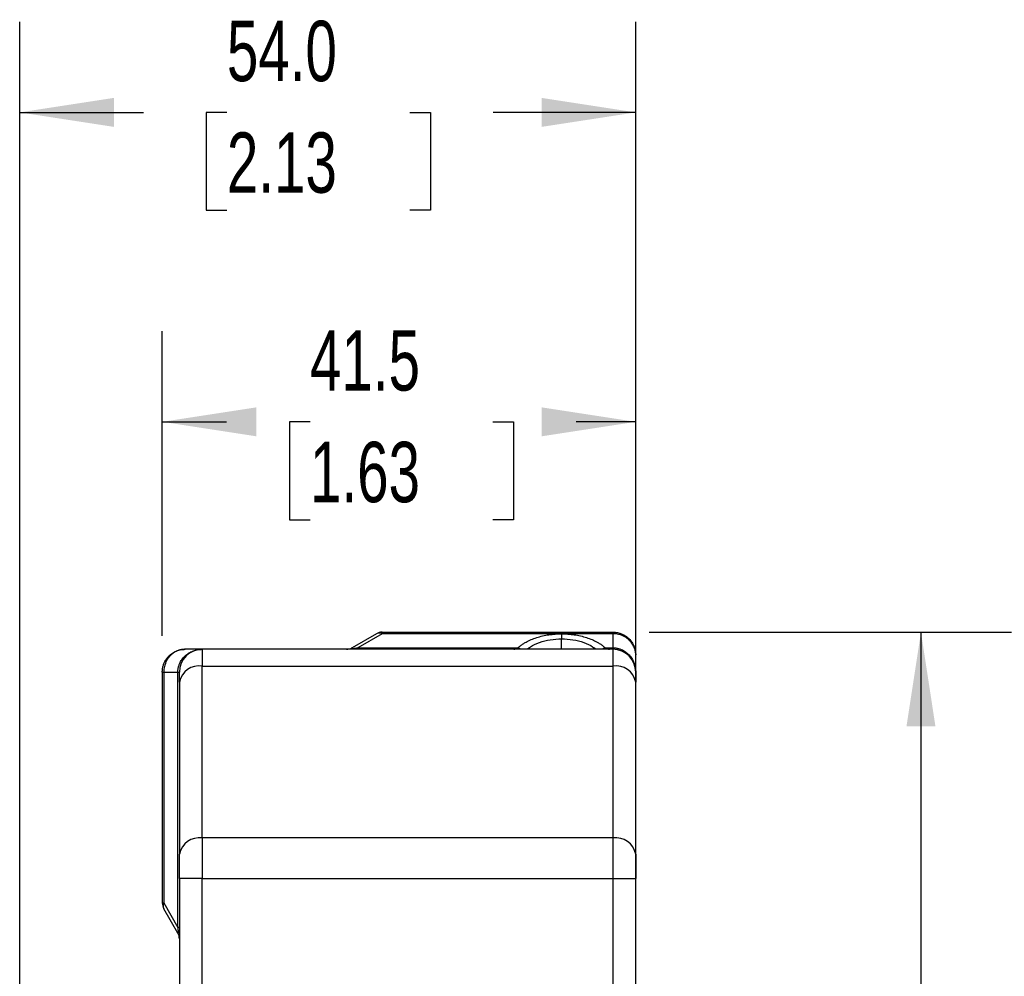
# Model space of a CAD drawing. Header units: millimetres. Extents: x 16 to 683, y 16 to 524.
# Tile 23 of 38: x 282 to 369, y 274 to 358. Entities that reach past the tile are written whole.
import ezdxf

# ---------------------------------------------------------------- set-up
doc = ezdxf.new("R2010")
doc.units = ezdxf.units.MM
doc.header["$LTSCALE"] = 2.5
doc.layers.add('DIMENSIONS', color=140, linetype='Continuous', lineweight=25)
doc.styles.add('SLDTEXTSTYLE0', font='TXT', dxfattribs={"width": 0.7})
doc.dimstyles.new('SLDDIMSTYLE1', dxfattribs={"dimtxt": 5.39502, "dimasz": 8.255, "dimexe": 0, "dimexo": 0.0625, "dimgap": 1.348755, "dimtad": 0, "dimtih": 1, "dimtoh": 1, "dimrnd": 1e-09, "dimzin": 4, "dimdsep": 46, "dimtxsty": 'SLDTEXTSTYLE0', "dimsah": 1, "dimcen": 0.09, "dimadec": 0, "dimazin": 1, "dimtfac": 1, "dimtofl": 0, "dimtmove": 0, "dimatfit": 3, "dimfxl": 0, "dimfrac": 2, "dimtolj": 1, "dimtzin": 12, "dimarcsym": 0})
doc.dimstyles.new('SLDDIMSTYLE2', dxfattribs={"dimtxt": 5.39502, "dimasz": 8.255, "dimexe": 0, "dimexo": 0.0625, "dimgap": 1.348755, "dimtad": 0, "dimtih": 1, "dimtoh": 1, "dimrnd": 1e-09, "dimzin": 12, "dimdsep": 46, "dimtxsty": 'SLDTEXTSTYLE0', "dimsah": 1, "dimcen": 0.09, "dimadec": 0, "dimazin": 3, "dimtfac": 1, "dimtofl": 0, "dimtmove": 0, "dimatfit": 3, "dimfxl": 0, "dimfrac": 2, "dimtolj": 1, "dimtzin": 12, "dimarcsym": 0})

# ---------------------------------------------------------------- blocks, each defined once
blk = doc.blocks.new('_D_8')
at = {"layer": 'DIMENSIONS'}
for p, q in [((294.889, 304.282), (294.889, 330.978)), ((336.389, 303.403), (336.389, 330.978)), ((294.889, 323.04), (300.529, 323.04)), ((307.84, 323.04), (306.028, 323.04)), ((306.028, 323.04), (306.028, 314.466)), ((323.872, 323.04), (325.683, 323.04)), ((325.683, 323.04), (325.683, 314.466)), ((336.389, 323.04), (331.182, 323.04)), ((306.028, 314.466), (307.84, 314.466)), ((325.683, 314.466), (323.872, 314.466))]:
    blk.add_line(p, q, dxfattribs=at)
for points in [[(294.889, 323.04), (303.144, 321.77), (303.144, 324.31)], [(336.389, 323.04), (328.134, 324.31), (328.134, 321.77)]]:
    blk.add_solid(points, dxfattribs=at)
at = {"layer": 'DIMENSIONS', "char_height": 5.2917, "attachment_point": 1, "style": 'SLDTEXTSTYLE0'}
for s, insert in [('41.5', (307.84, 331.07)), ('1.63', (307.84, 321.287))]:
    blk.add_mtext(s, dxfattribs=dict(at, insert=insert))
blk = doc.blocks.new('_D_9')
at = {"layer": 'DIMENSIONS'}
for p, q in [((282.389, 180.994), (282.389, 358.093)), ((336.389, 274.782), (336.389, 358.093)), ((282.389, 350.156), (293.242, 350.156)), ((300.553, 350.156), (298.741, 350.156)), ((298.741, 350.156), (298.741, 341.581)), ((316.584, 350.156), (318.396, 350.156)), ((318.396, 350.156), (318.396, 341.581)), ((336.389, 350.156), (323.895, 350.156)), ((298.741, 341.581), (300.553, 341.581)), ((318.396, 341.581), (316.584, 341.581))]:
    blk.add_line(p, q, dxfattribs=at)
for points in [[(282.389, 350.156), (290.644, 348.886), (290.644, 351.426)], [(336.389, 350.156), (328.134, 351.426), (328.134, 348.886)]]:
    blk.add_solid(points, dxfattribs=at)
at = {"layer": 'DIMENSIONS', "char_height": 5.2917, "attachment_point": 1, "style": 'SLDTEXTSTYLE0'}
for s, insert in [('54.0', (300.553, 358.185)), ('2.13', (300.553, 348.403))]:
    blk.add_mtext(s, dxfattribs=dict(at, insert=insert))
blk = doc.blocks.new('_D_13')
at = {"layer": 'DIMENSIONS'}
for p, q in [((337.564, 304.607), (369.33, 304.607)), ((361.393, 304.607), (361.393, 229.104)), ((353.377, 219.321), (351.565, 219.321)), ((351.565, 219.321), (351.565, 210.747)), ((369.408, 219.321), (371.22, 219.321)), ((371.22, 219.321), (371.22, 210.747)), ((351.565, 210.747), (353.377, 210.747)), ((371.22, 210.747), (369.408, 210.747)), ((361.393, 146.107), (361.393, 209.539)), ((336.21, 146.107), (369.33, 146.107))]:
    blk.add_line(p, q, dxfattribs=at)
for points in [[(361.393, 304.607), (360.123, 296.352), (362.663, 296.352)], [(361.393, 146.107), (362.663, 154.362), (360.123, 154.362)]]:
    blk.add_solid(points, dxfattribs=at)
at = {"layer": 'DIMENSIONS', "char_height": 5.2917, "attachment_point": 1, "style": 'SLDTEXTSTYLE0'}
for s, insert in [('158.5', (351.133, 227.35)), ('6.24', (353.377, 217.568))]:
    blk.add_mtext(s, dxfattribs=dict(at, insert=insert))

msp = doc.modelspace()

# ---------------------------------------------------------------- linework, layer by layer
for p, q in [((313.65723, 304.472719), (311.523255, 303.240668)), ((314.15723, 304.472719), (312.023255, 303.240668)), ((314.15723, 304.606694), (314.15723, 304.472719)), ((314.15723, 304.606694), (334.389281, 304.606694)), ((334.389281, 304.472719), (314.15723, 304.472719)), ((329.889281, 304.462356), (329.889281, 304.029343)), ((329.889281, 303.106694), (329.889281, 304.029343)), ((334.389281, 304.472719), (334.389281, 304.606694)), ((334.389281, 304.472719), (334.389281, 303.240668)), ((298.389281, 303.106694), (296.889281, 303.106694)), ((298.389281, 303.106694), (298.389281, 301.642227)), ((334.389281, 303.106694), (298.389281, 303.106694)), ((312.023255, 303.106694), (312.023255, 303.240668)), ((312.023255, 303.240668), (326.072651, 303.240668)), ((333.705911, 303.240668), (334.389281, 303.240668)), ((334.389281, 303.106694), (334.389281, 303.240668)), ((334.389281, 303.106694), (334.389281, 301.642227)), ((336.389281, 301.106694), (336.389281, 302.606694)), ((298.389281, 286.57116), (298.389281, 301.642227)), ((298.389281, 301.642227), (334.389281, 301.642227)), ((334.389281, 301.642227), (334.389281, 286.57116)), ((294.889281, 301.106694), (294.889281, 280.874643)), ((294.889281, 301.106694), (295.023255, 301.106694)), ((295.023255, 301.106694), (296.255306, 301.106694)), ((295.023255, 301.106694), (295.023255, 280.874643)), ((296.255306, 301.106694), (296.389281, 301.106694)), ((296.255306, 278.740668), (296.255306, 301.106694)), ((296.389281, 300.228014), (296.389281, 285.156946)), ((336.389281, 285.156946), (336.389281, 300.228014)), ((298.389281, 286.57116), (298.389281, 283.035626)), ((334.389281, 286.57116), (298.389281, 286.57116)), ((334.389281, 286.57116), (334.389281, 283.035626)), ((298.389281, 283.035626), (296.389281, 283.035626)), ((296.389281, 283.035626), (296.389281, 272.106694)), ((298.389281, 272.106694), (298.389281, 283.035626)), ((298.389281, 283.035626), (334.389281, 283.035626)), ((334.389281, 283.035626), (336.389281, 283.035626)), ((334.389281, 283.035626), (334.389281, 272.106694)), ((336.389281, 272.106694), (336.389281, 283.035626)), ((294.889281, 280.874643), (295.023255, 280.874643)), ((295.023255, 280.874643), (296.255306, 278.740668)), ((296.255306, 278.240668), (295.023255, 280.374643)), ((296.389281, 278.740668), (296.255306, 278.740668))]:
    msp.add_line(p, q)
for centre, radius, start, end in [((314.15723, 303.606694), 1, 90, 120), ((313.90723, 303.979974), 0.552537, 63.09848852, 116.90151148), ((298.389281, 301.106694), 2, 90, 180), ((311.023255, 304.106694), 1, 270, 300), ((325.910024, 302.671027), 0.592401, 47.34316866, 74.06645698), ((333.868538, 302.671027), 0.592401, 105.93354302, 132.65683134), ((334.389281, 301.106694), 2, 360, 90), ((298.139281, 299.874461), 1.785357, 81.95053302, 168.57824634), ((334.639281, 299.874461), 1.785357, 11.42175366, 98.04946698), ((298.139281, 284.803393), 1.785357, 81.95053302, 168.57824634), ((334.639281, 284.803393), 1.785357, 11.42175366, 98.04946698), ((295.889281, 280.874643), 1, 180, 210), ((295.516, 280.624643), 0.552537, 153.09848852, 206.90151148), ((295.389281, 277.740668), 1, 0, 29.999984)]:
    msp.add_arc(centre, radius, start, end)
for points, knots in [([(326.072651, 303.240668), (326.106299, 303.270969), (326.173309, 303.331313), (326.282224, 303.418938), (326.396702, 303.503878), (326.517362, 303.585963), (326.644052, 303.665238), (326.86738, 303.793873), (327.20862, 303.960219), (327.696936, 304.141298), (328.221473, 304.285237), (328.710202, 304.376757), (329.143917, 304.429382), (329.515276, 304.457242), (329.76455, 304.460651), (329.889281, 304.462356)], [0, 0, 0, 0, 0.043704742, 0.087037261, 0.130064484, 0.17285477, 0.215477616, 0.258003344, 0.387651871, 0.515049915, 0.640227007, 0.763763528, 0.842871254, 0.921376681, 1, 1, 1, 1]), ([(326.87727, 303.106694), (326.968582, 303.184148), (327.247287, 303.420556), (327.93374, 303.721549), (328.866133, 303.98022), (329.553539, 304.013224), (329.889281, 304.029343)], [0, 0, 0, 0, 0.140658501, 0.429320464, 0.721269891, 1, 1, 1, 1]), ([(329.889281, 304.462356), (329.951692, 304.461929), (330.076344, 304.461077), (330.262785, 304.454146), (330.44829, 304.44307), (330.632852, 304.427448), (330.816479, 304.407385), (331.126862, 304.365728), (331.556953, 304.285295), (332.081336, 304.141388), (332.569793, 303.960261), (332.959614, 303.770361), (333.264586, 303.586902), (333.501791, 303.419856), (333.637538, 303.300689), (333.705911, 303.240668)], [0, 0, 0, 0, 0.039351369, 0.078595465, 0.117822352, 0.15712221, 0.196584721, 0.236298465, 0.359724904, 0.485008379, 0.61229742, 0.742051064, 0.827131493, 0.91293045, 1, 1, 1, 1]), ([(329.889281, 304.029343), (330.225015, 304.013223), (330.912421, 303.980217), (331.844809, 303.721554), (332.531268, 303.420562), (332.809974, 303.184153), (332.901291, 303.106694)], [0, 0, 0, 0, 0.278724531, 0.570679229, 0.859333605, 1, 1, 1, 1]), ([(334.389281, 304.606694), (334.434509, 304.605807), (334.525445, 304.604024), (334.661924, 304.589508), (334.798521, 304.566059), (334.934529, 304.532641), (335.069213, 304.489361), (335.201807, 304.436084), (335.331521, 304.372817), (335.457547, 304.299606), (335.579058, 304.216575), (335.695228, 304.123902), (335.862823, 303.968432), (336.068713, 303.718235), (336.227068, 303.417453), (336.320675, 303.140823), (336.376695, 302.894883), (336.384817, 302.708904), (336.389281, 302.606694)], [0, 0, 0, 0, 0.043021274, 0.086497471, 0.130432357, 0.174829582, 0.219692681, 0.265025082, 0.310830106, 0.357110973, 0.403870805, 0.451112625, 0.49883937, 0.622092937, 0.75904588, 0.821672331, 0.901995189, 1, 1, 1, 1]), ([(336.389281, 302.606694), (336.388367, 302.649661), (336.386608, 302.732436), (336.373196, 302.851295), (336.354228, 302.959838), (336.330799, 303.057965), (336.304756, 303.145717), (336.277547, 303.223252), (336.208351, 303.396067), (336.068739, 303.64375), (335.836583, 303.906996), (335.602415, 304.097412), (335.377095, 304.23543), (335.138439, 304.342551), (334.891416, 304.417766), (334.640759, 304.464196), (334.472568, 304.469896), (334.389281, 304.472719)], [0, 0, 0, 0, 0.044204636, 0.085156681, 0.122855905, 0.157302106, 0.188495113, 0.216434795, 0.241121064, 0.378075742, 0.501357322, 0.588444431, 0.673913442, 0.757783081, 0.840073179, 0.920804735, 1, 1, 1, 1]), ([(294.889281, 301.106694), (294.890168, 301.151922), (294.891951, 301.242858), (294.906466, 301.379337), (294.929916, 301.515933), (294.963333, 301.651942), (295.006613, 301.786626), (295.05989, 301.919219), (295.123157, 302.048934), (295.196368, 302.174959), (295.279399, 302.296471), (295.372073, 302.412641), (295.527542, 302.580236), (295.777739, 302.786125), (296.078521, 302.944481), (296.355151, 303.038088), (296.601092, 303.094108), (296.787071, 303.10223), (296.889281, 303.106694)], [0, 0, 0, 0, 0.043021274, 0.086497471, 0.130432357, 0.174829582, 0.219692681, 0.265025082, 0.310830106, 0.357110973, 0.403870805, 0.451112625, 0.49883937, 0.622092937, 0.75904588, 0.821672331, 0.901995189, 1, 1, 1, 1]), ([(296.889281, 303.106694), (296.846313, 303.10578), (296.763539, 303.10402), (296.64468, 303.090609), (296.536136, 303.071641), (296.438009, 303.048212), (296.350257, 303.022169), (296.272722, 302.99496), (296.099907, 302.925764), (295.852224, 302.786151), (295.588978, 302.553995), (295.398563, 302.319828), (295.260544, 302.094508), (295.153423, 301.855852), (295.078208, 301.608829), (295.031779, 301.358172), (295.026078, 301.189981), (295.023255, 301.106694)], [0, 0, 0, 0, 0.0442046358, 0.0851566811, 0.122855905, 0.1573021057, 0.1884951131, 0.2164347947, 0.2411210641, 0.3780757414, 0.501357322, 0.5884444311, 0.6739134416, 0.7577830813, 0.8400731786, 0.9208047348, 1, 1, 1, 1]), ([(296.255306, 301.106694), (296.256103, 301.148161), (296.257701, 301.231291), (296.27063, 301.35574), (296.291318, 301.479715), (296.32054, 301.602711), (296.358085, 301.724232), (296.4369, 301.929647), (296.593167, 302.212279), (296.864844, 302.525536), (297.20555, 302.787405), (297.525359, 302.944921), (297.819916, 303.038182), (298.082277, 303.094141), (298.280332, 303.102239), (298.389281, 303.106694)], [0, 0, 0, 0, 0.038138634, 0.076456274, 0.114976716, 0.153723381, 0.192719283, 0.231986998, 0.35627618, 0.488120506, 0.612252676, 0.751808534, 0.816108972, 0.89884246, 1, 1, 1, 1]), ([(311.523255, 303.240668), (311.511483, 303.233383), (311.48974, 303.219929), (311.475597, 303.202942), (311.479291, 303.19051), (311.502136, 303.18274), (311.549187, 303.179753), (311.629287, 303.183972), (311.74005, 303.19634), (311.87513, 303.215643), (311.970527, 303.23176), (312.023255, 303.240668)], [0, 0, 0, 0, 0.135330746, 0.249941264, 0.346066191, 0.4274769, 0.500268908, 0.592055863, 0.699983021, 0.834170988, 1, 1, 1, 1]), ([(334.389281, 303.240668), (334.430748, 303.239871), (334.513878, 303.238273), (334.638327, 303.225344), (334.762302, 303.204656), (334.885299, 303.175434), (335.006819, 303.137889), (335.212234, 303.059075), (335.494866, 302.902807), (335.808123, 302.63113), (336.069992, 302.290424), (336.227508, 301.970615), (336.320769, 301.676059), (336.376728, 301.413697), (336.384826, 301.215643), (336.389281, 301.106694)], [0, 0, 0, 0, 0.038138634, 0.076456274, 0.114976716, 0.153723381, 0.192719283, 0.231986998, 0.35627618, 0.488120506, 0.612252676, 0.751808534, 0.816108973, 0.89884246, 1, 1, 1, 1]), ([(296.255306, 278.240668), (296.262591, 278.228896), (296.276045, 278.207153), (296.293032, 278.19301), (296.305465, 278.196704), (296.313234, 278.219548), (296.316221, 278.2666), (296.312002, 278.3467), (296.299634, 278.457463), (296.280331, 278.592543), (296.264214, 278.687939), (296.255306, 278.740668)], [0, 0, 0, 0, 0.135330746, 0.249941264, 0.346066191, 0.4274769, 0.500268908, 0.592055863, 0.699983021, 0.834170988, 1, 1, 1, 1])]:
    msp.add_open_spline(points, degree=3, knots=knots)
for points in [[(325.696415, 303.106694), (325.803176, 303.106694), (325.934555, 303.155573), (326.072651, 303.240668)], [(333.705911, 303.240668), (333.845536, 303.15463), (333.976542, 303.106694), (334.082147, 303.106694)], [(296.389281, 300.228014), (296.389281, 300.790607), (296.389281, 301.106694), (296.389281, 301.106694)], [(336.389281, 301.106694), (336.389281, 301.106694), (336.389281, 300.790607), (336.389281, 300.228014)], [(296.389281, 283.035626), (296.389281, 283.831253), (296.389281, 284.594353), (296.389281, 285.156946)], [(336.389281, 285.156946), (336.389281, 284.594353), (336.389281, 283.831253), (336.389281, 283.035626)]]:
    msp.add_open_spline(points, degree=3)

# ---------------------------------------------------------------- dimensions: what is measured, and where the dimension line sits
at = {"layer": 'DIMENSIONS'}
dim = msp.add_linear_dim(base=(336.389281, 350.155911), p1=(282.389281, 177.81909), p2=(336.389281, 271.606694), dimstyle='SLDDIMSTYLE1', dxfattribs=at)
dim.commit()
dim.dimension.update_dxf_attribs({"geometry": '_D_9', "text_midpoint": (308.568565, 350.155911), "dimtype": 160})
for base, p1, p2, angle, picture, middle in [((336.389281, 323.040451), (294.889281, 301.106694), (336.389281, 300.228014), 0, '_D_8', (315.855785, 323.040451)), ((361.392578, 304.606694), (333.035132, 146.106694), (334.389281, 304.606694), 90, '_D_13', (361.392578, 219.321377))]:
    dim = msp.add_linear_dim(base=base, p1=p1, p2=p2, angle=angle, dimstyle='SLDDIMSTYLE2', dxfattribs=at)
    dim.commit()
    dim.dimension.update_dxf_attribs({"geometry": picture, "text_midpoint": middle, "dimtype": 160})

doc.saveas('drawing.dxf')
